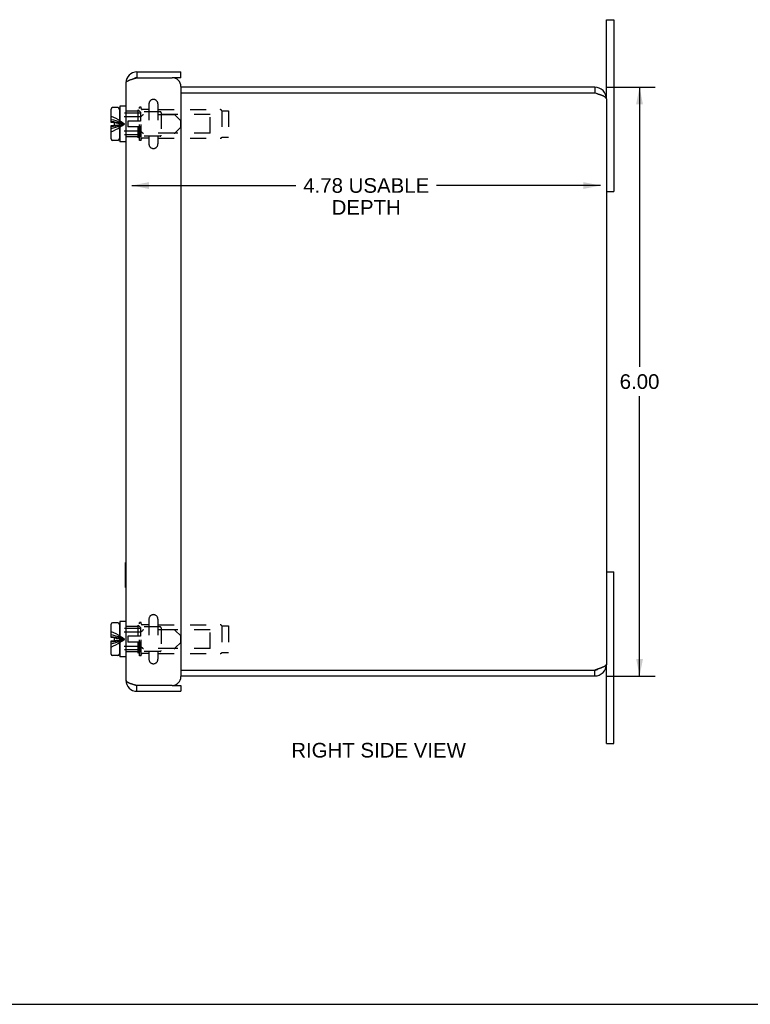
# Model space of a CAD drawing. Header units: inches. Extents: x 0 to 29.8, y 0 to 19.3.
# Tile 3 of 5: x 14.9 to 22.3, y 0 to 10. Entities that reach past the tile are written whole.
import ezdxf

# ---------------------------------------------------------------- set-up
doc = ezdxf.new("R2010")
doc.units = ezdxf.units.IN
doc.header["$LTSCALE"] = 1.638496
doc.header["$MEASUREMENT"] = 0
doc.linetypes.add('HIDDEN', pattern=[0.2, 0.1, -0.1])
doc.layers.get('0').update_dxf_attribs({"linetype": 'CONTINUOUS'})
doc.layers.add('DEFAULT_2', color=8, linetype='HIDDEN')
doc.layers.add('DIMENSIONS', color=7, linetype='CONTINUOUS')
doc.styles.get("Standard").update_dxf_attribs({"font": 'arial.ttf'})
doc.dimstyles.new('DIMSTYLE_2', dxfattribs={"dimtxt": 0.148954, "dimasz": 0.17524, "dimexe": 0.09, "dimexo": 0.07, "dimgap": 0.0425, "dimtad": 0, "dimtih": 1, "dimtoh": 1, "dimzin": 4, "dimdsep": 46, "dimtxsty": 'Standard', "dimblk": '_FILLED', "dimblk1": '_FILLED', "dimblk2": '_FILLED', "dimcen": 0.09, "dimazin": 1, "dimtfac": 1, "dimtdec": 3, "dimtofl": 0, "dimtmove": 0, "dimatfit": 3, "dimldrblk": '_FILLED', "dimfxl": 0, "dimtolj": 1, "dimtzin": 4, "dimarcsym": 0})

# ---------------------------------------------------------------- blocks, each defined once
blk = doc.blocks.new('_FILLED')
at = {"color": 0, "linetype": 'ByBlock'}
blk.add_solid([(0, 0), (-1, 0.2), (-1, -0.2)], dxfattribs=at)
blk = doc.blocks.new('*D7')
at = {"layer": 'DIMENSIONS', "color": 2, "linetype": 'Continuous'}
for p, q in [((20.879, 9.345), (21.372, 9.345)), ((21.214, 9.345), (21.214, 6.494)), ((21.214, 3.345), (21.214, 6.196)), ((20.879, 3.345), (21.372, 3.345))]:
    blk.add_line(p, q, dxfattribs=at)
at = {"layer": 'DIMENSIONS', "color": 2, "linetype": 'Continuous', "xscale": 0.1752402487, "yscale": 0.1752402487, "zscale": 0.1752402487}
for p, rotation in [((21.214, 9.345), 90), ((21.214, 3.345), 270)]:
    blk.add_blockref('_FILLED', p, dxfattribs=dict(at, rotation=rotation))
at = {"layer": 'DIMENSIONS', "color": 2, "linetype": 'Continuous', "insert": (21.214, 6.42), "char_height": 0.149, "width": 0.40478, "attachment_point": 2, "line_spacing_factor": 0.9}
blk.add_mtext('6.00', dxfattribs=at)
blk = doc.blocks.new('*D8')
at = {"layer": 'DIMENSIONS', "color": 2, "linetype": 'Continuous'}
for p, q in [((16.039, 8.343), (17.712, 8.343)), ((20.817, 8.343), (19.143, 8.343))]:
    blk.add_line(p, q, dxfattribs=at)
at = {"layer": 'DIMENSIONS', "color": 2, "linetype": 'Continuous', "xscale": 0.1752402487, "yscale": 0.1752402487, "zscale": 0.1752402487, "rotation": 180}
blk.add_blockref('_FILLED', (16.039, 8.343), dxfattribs=at)
at = {"layer": 'DIMENSIONS', "color": 2, "linetype": 'Continuous', "xscale": 0.1752402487, "yscale": 0.1752402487, "zscale": 0.1752402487}
blk.add_blockref('_FILLED', (20.817, 8.343), dxfattribs=at)
at = {"layer": 'DIMENSIONS', "color": 2, "linetype": 'Continuous', "insert": (18.428, 8.418), "char_height": 0.14895, "width": 1.28189, "attachment_point": 2, "line_spacing_factor": 0.9}
blk.add_mtext('4.78 USABLE\\PDEPTH', dxfattribs=at)

msp = doc.modelspace()

# ---------------------------------------------------------------- linework, layer by layer
at = {"color": 7, "linetype": 'Continuous'}
for p, q in [((20.8767, 9.2254), (20.8767, 10.0329)), ((20.8767, 10.0329), (20.9517, 10.0329)), ((16.0907, 9.5017), (16.0907, 9.4417)), ((16.5387, 9.4417), (16.4487, 9.4417)), ((16.5387, 9.4417), (16.5387, 9.5017)), ((20.7567, 9.3454), (20.7567, 9.2854)), ((15.8962, 9.1374), (15.8432, 9.1374)), ((15.9162, 9.1514), (15.9162, 8.7894)), ((15.9787, 9.1514), (15.9162, 9.1514)), ((15.8282, 8.9869), (15.8282, 9.1224)), ((15.9112, 9.1224), (15.9112, 8.8184)), ((15.9162, 9.0434), (15.9112, 9.0434)), ((15.8612, 8.9869), (15.8282, 8.9869)), ((15.8282, 8.8184), (15.8282, 8.9539)), ((15.8282, 8.9539), (15.8612, 8.9539)), ((15.8612, 8.9539), (15.8612, 8.9869)), ((15.9162, 8.8974), (15.9112, 8.8974)), ((15.8962, 8.8034), (15.8432, 8.8034)), ((15.9787, 8.7894), (15.9162, 8.7894)), ((20.8767, 8.2829), (20.9517, 8.2829)), ((15.9747, 4.2462), (15.9747, 4.5022)), ((15.9747, 4.5022), (15.9787, 4.5022)), ((20.8767, 4.4079), (20.9517, 4.4079)), ((15.9747, 4.2462), (15.9787, 4.2462)), ((15.8282, 3.7369), (15.8282, 3.8724)), ((15.8962, 3.8874), (15.8432, 3.8874)), ((15.9112, 3.8724), (15.9112, 3.5684)), ((15.9162, 3.9014), (15.9162, 3.5394)), ((15.9787, 3.9014), (15.9162, 3.9014)), ((15.8612, 3.7369), (15.8282, 3.7369)), ((15.8612, 3.7039), (15.8612, 3.7369)), ((15.9162, 3.7934), (15.9112, 3.7934)), ((15.8282, 3.5684), (15.8282, 3.7039)), ((15.8282, 3.7039), (15.8612, 3.7039)), ((15.9162, 3.6474), (15.9112, 3.6474)), ((15.8962, 3.5534), (15.8432, 3.5534)), ((15.9787, 3.5394), (15.9162, 3.5394)), ((20.8767, 2.6579), (20.8767, 3.4654)), ((20.7567, 3.3454), (20.7567, 3.4054)), ((16.0907, 3.1892), (16.0907, 3.2492)), ((16.4487, 3.2492), (16.5387, 3.2492)), ((16.5387, 3.2492), (16.5387, 3.1892)), ((20.8767, 2.6579), (20.9517, 2.6579)), ((0, 0), (29.7908, 0))]:
    msp.add_line(p, q, dxfattribs=at)
at = {"color": 3, "linetype": 'Continuous'}
for p, q in [((20.9517, 10.0329), (20.9517, 8.2829)), ((16.0907, 9.5017), (16.5387, 9.5017)), ((16.0907, 9.4417), (16.4487, 9.4417)), ((15.9787, 9.3897), (15.9787, 3.3012)), ((16.5387, 9.3517), (16.5387, 3.3392)), ((20.7567, 9.3454), (16.5387, 9.3454)), ((20.7567, 9.2854), (16.5387, 9.2854)), ((20.7584, 9.2849), (20.7567, 9.2854)), ((20.7704, 9.281), (20.7584, 9.2849)), ((20.7755, 9.2794), (20.7704, 9.281)), ((20.7806, 9.2778), (20.7755, 9.2794)), ((20.7839, 9.2767), (20.7806, 9.2778)), ((20.7872, 9.2756), (20.7839, 9.2767)), ((20.7905, 9.2745), (20.7872, 9.2756)), ((20.7938, 9.2734), (20.7905, 9.2745)), ((20.7971, 9.2723), (20.7938, 9.2734)), ((20.8767, 9.2254), (20.8767, 3.4654)), ((20.9517, 2.6579), (20.9517, 4.4079)), ((20.7755, 3.4114), (20.7704, 3.4098)), ((20.7789, 3.4125), (20.7755, 3.4114)), ((20.7822, 3.4136), (20.7789, 3.4125)), ((20.7856, 3.4147), (20.7822, 3.4136)), ((20.7889, 3.4158), (20.7856, 3.4147)), ((20.7922, 3.4169), (20.7889, 3.4158)), ((20.7954, 3.418), (20.7922, 3.4169)), ((20.7987, 3.419), (20.7954, 3.418)), ((20.8019, 3.4201), (20.7987, 3.419)), ((16.5387, 3.4054), (20.7567, 3.4054)), ((16.5387, 3.3454), (20.7567, 3.3454)), ((20.7704, 3.4098), (20.7653, 3.4081)), ((16.4487, 3.2492), (16.0907, 3.2492)), ((16.0907, 3.1892), (16.5387, 3.1892))]:
    msp.add_line(p, q, dxfattribs=at)
for points in [[(15.9787, 9.3897), (15.9788, 9.3912), (15.9792, 9.3927), (15.9798, 9.3942), (15.9806, 9.3958), (15.9817, 9.3973), (15.983, 9.3988), (15.9845, 9.4004), (15.9863, 9.4019), (15.9883, 9.4034), (15.9905, 9.405), (15.9929, 9.4065), (15.9955, 9.408), (15.9983, 9.4095), (16.0013, 9.4111), (16.0046, 9.4126), (16.008, 9.4141), (16.0115, 9.4157), (16.0153, 9.4172), (16.0192, 9.4187), (16.0232, 9.4202), (16.0274, 9.4218), (16.0318, 9.4233), (16.0362, 9.4248), (16.0408, 9.4264), (16.0455, 9.4279), (16.0503, 9.4294), (16.0551, 9.431), (16.0601, 9.4325), (16.0651, 9.434), (16.0701, 9.4355), (16.0753, 9.4371), (16.0804, 9.4386), (16.0856, 9.4401), (16.0907, 9.4417)], [(20.8767, 9.2254), (20.8767, 9.226), (20.8767, 9.2265), (20.8766, 9.227), (20.8765, 9.2276), (20.8764, 9.2281), (20.8763, 9.2287), (20.8761, 9.2292), (20.8759, 9.2298), (20.8757, 9.2303), (20.8755, 9.2309), (20.8752, 9.2314), (20.875, 9.232), (20.8747, 9.2325), (20.8743, 9.233), (20.874, 9.2336), (20.8736, 9.2341), (20.8732, 9.2347), (20.8728, 9.2352), (20.8723, 9.2358), (20.8719, 9.2363), (20.8714, 9.2369), (20.8709, 9.2374), (20.8703, 9.238), (20.8697, 9.2385), (20.8692, 9.239), (20.8685, 9.2396), (20.8679, 9.2401), (20.8673, 9.2407), (20.8666, 9.2412), (20.8659, 9.2418), (20.8652, 9.2423), (20.8644, 9.2429), (20.8636, 9.2434), (20.8629, 9.244), (20.862, 9.2445), (20.8612, 9.245), (20.8604, 9.2456), (20.8595, 9.2461), (20.8586, 9.2467), (20.8577, 9.2472), (20.8567, 9.2478), (20.8558, 9.2483), (20.8548, 9.2489), (20.8538, 9.2494), (20.8528, 9.25), (20.8518, 9.2505), (20.8507, 9.251), (20.8496, 9.2516), (20.8485, 9.2521), (20.8474, 9.2527), (20.8463, 9.2532), (20.8451, 9.2538), (20.844, 9.2543), (20.8428, 9.2549), (20.8416, 9.2554), (20.8404, 9.256), (20.8391, 9.2565), (20.8379, 9.257), (20.8366, 9.2576), (20.8353, 9.2581), (20.834, 9.2587), (20.8327, 9.2592), (20.8314, 9.2598), (20.83, 9.2603), (20.8286, 9.2609), (20.8273, 9.2614), (20.8259, 9.262), (20.8245, 9.2625), (20.823, 9.263), (20.8216, 9.2636), (20.8202, 9.2641), (20.8187, 9.2647), (20.8172, 9.2652), (20.8157, 9.2658), (20.8142, 9.2663), (20.8127, 9.2669), (20.8112, 9.2674), (20.8097, 9.268), (20.8081, 9.2685), (20.8066, 9.269), (20.805, 9.2696), (20.8034, 9.2701), (20.8019, 9.2707), (20.8003, 9.2712), (20.7971, 9.2723)], [(20.8767, 3.4654), (20.8767, 3.4649), (20.8767, 3.4643), (20.8766, 3.4638), (20.8765, 3.4632), (20.8764, 3.4627), (20.8763, 3.4621), (20.8761, 3.4616), (20.8759, 3.461), (20.8757, 3.4605), (20.8755, 3.46), (20.8752, 3.4594), (20.875, 3.4589), (20.8747, 3.4583), (20.8743, 3.4578), (20.874, 3.4572), (20.8736, 3.4567), (20.8732, 3.4561), (20.8728, 3.4556), (20.8723, 3.455), (20.8719, 3.4545), (20.8714, 3.454), (20.8709, 3.4534), (20.8703, 3.4529), (20.8697, 3.4523), (20.8692, 3.4518), (20.8685, 3.4512), (20.8679, 3.4507), (20.8673, 3.4501), (20.8666, 3.4496), (20.8659, 3.449), (20.8652, 3.4485), (20.8644, 3.448), (20.8636, 3.4474), (20.8629, 3.4469), (20.862, 3.4463), (20.8612, 3.4458), (20.8604, 3.4452), (20.8595, 3.4447), (20.8586, 3.4441), (20.8577, 3.4436), (20.8567, 3.443), (20.8558, 3.4425), (20.8548, 3.442), (20.8538, 3.4414), (20.8528, 3.4409), (20.8518, 3.4403), (20.8507, 3.4398), (20.8496, 3.4392), (20.8485, 3.4387), (20.8474, 3.4381), (20.8463, 3.4376), (20.8451, 3.437), (20.844, 3.4365), (20.8428, 3.436), (20.8416, 3.4354), (20.8404, 3.4349), (20.8391, 3.4343), (20.8379, 3.4338), (20.8366, 3.4332), (20.8353, 3.4327), (20.834, 3.4321), (20.8327, 3.4316), (20.8314, 3.431), (20.83, 3.4305), (20.8286, 3.43), (20.8273, 3.4294), (20.8259, 3.4289), (20.8245, 3.4283), (20.823, 3.4278), (20.8216, 3.4272), (20.8202, 3.4267), (20.8187, 3.4261), (20.8172, 3.4256), (20.8157, 3.425), (20.8142, 3.4245), (20.8127, 3.424), (20.8112, 3.4234), (20.8097, 3.4229), (20.8081, 3.4223), (20.8066, 3.4218), (20.805, 3.4212), (20.8034, 3.4207), (20.8019, 3.4201)], [(20.7653, 3.4081), (20.7584, 3.406), (20.7567, 3.4054)], [(15.9787, 3.3012), (15.9788, 3.2996), (15.9792, 3.2981), (15.9798, 3.2966), (15.9806, 3.295), (15.9817, 3.2935), (15.983, 3.292), (15.9845, 3.2905), (15.9863, 3.2889), (15.9883, 3.2874), (15.9905, 3.2859), (15.9929, 3.2843), (15.9955, 3.2828), (15.9983, 3.2813), (16.0013, 3.2797), (16.0046, 3.2782), (16.008, 3.2767), (16.0115, 3.2752), (16.0153, 3.2736), (16.0192, 3.2721), (16.0232, 3.2706), (16.0274, 3.269), (16.0318, 3.2675), (16.0362, 3.266), (16.0408, 3.2645), (16.0455, 3.2629), (16.0503, 3.2614), (16.0551, 3.2599), (16.0601, 3.2583), (16.0651, 3.2568), (16.0701, 3.2553), (16.0753, 3.2537), (16.0804, 3.2522), (16.0856, 3.2507), (16.0907, 3.2492)]]:
    msp.add_lwpolyline(points, dxfattribs=at)
for centre, radius, start, end in [((16.0907, 9.3897), 0.112, 90, 180), ((16.4487, 9.3517), 0.09, 0, 90), ((20.7567, 9.2254), 0.12, 0, 90), ((20.7567, 3.4654), 0.12, 270, 360), ((16.4487, 3.3392), 0.09, 270, 360), ((16.0907, 3.3012), 0.112, 180, 270)]:
    msp.add_arc(centre, radius, start, end, dxfattribs=at)
at = {"color": 7, "linetype": 'Continuous'}
for centre, radius, start, end in [((16.0907, 9.3897), 0.052, 90, 123.23471), ((20.7567, 9.2254), 0.06, 54.19783, 90), ((15.8432, 9.1224), 0.015, 90, 180), ((15.8962, 9.1224), 0.015, 0, 90), ((15.8432, 8.8184), 0.015, 180, 270), ((15.8962, 8.8184), 0.015, 270, 360), ((15.8432, 3.8724), 0.015, 90, 180), ((15.8962, 3.8724), 0.015, 0, 90), ((15.8432, 3.5684), 0.015, 180, 270), ((15.8962, 3.5684), 0.015, 270, 360), ((20.7567, 3.4654), 0.06, 270, 305.80217), ((16.0907, 3.3012), 0.052, 236.76537, 270)]:
    msp.add_arc(centre, radius, start, end, dxfattribs=at)
at = {"layer": 'DEFAULT_2', "color": 8, "linetype": 'HIDDEN'}
for p, q in [((16.1167, 8.8004), (16.1167, 9.1404)), ((16.1347, 9.1404), (16.1167, 9.1404)), ((16.1347, 8.8004), (16.1347, 9.1404)), ((16.2127, 9.1742), (16.2127, 8.7667)), ((16.3052, 9.1742), (16.3052, 8.7667)), ((16.1262, 9.0804), (15.9162, 9.0804)), ((16.124, 9.0434), (15.9162, 9.0434)), ((16.1037, 9.1004), (15.9787, 9.1004)), ((16.1037, 9.0004), (16.1037, 9.1134)), ((16.1262, 9.0909), (16.1037, 9.1134)), ((16.3267, 9.0954), (16.1167, 9.0954)), ((16.1262, 9.0909), (16.1262, 9.0004)), ((16.1346, 9.0478), (16.1468, 9.06)), ((16.2127, 9.1164), (16.1447, 9.1164)), ((16.471, 9.0644), (16.1574, 9.0644)), ((16.3052, 9.1164), (16.9384, 9.1164)), ((16.3367, 9.0854), (16.3367, 8.8554)), ((16.8367, 9.0654), (16.3367, 9.0654)), ((16.5382, 9.0034), (16.4816, 9.06)), ((16.8367, 8.8754), (16.8367, 9.0654)), ((16.9562, 9.1054), (16.9562, 8.8354)), ((16.9562, 9.1054), (17.0252, 9.1054)), ((17.0252, 9.1054), (17.0252, 8.8354)), ((15.8968, 8.9798), (15.9142, 8.9777)), ((15.8968, 8.961), (15.9142, 8.9632)), ((15.9962, 9.0004), (15.9962, 8.9404)), ((16.1262, 9.0004), (15.9962, 9.0004)), ((16.1262, 8.9404), (15.9962, 8.9404)), ((16.1037, 8.8274), (16.1037, 8.9404)), ((16.1262, 8.9404), (16.1262, 8.8499)), ((16.5382, 8.9374), (16.4816, 8.8808)), ((16.5382, 8.9374), (16.5382, 9.0034)), ((16.124, 8.8974), (15.9162, 8.8974)), ((16.1262, 8.8604), (15.9162, 8.8604)), ((16.1037, 8.8404), (15.9787, 8.8404)), ((16.1262, 8.8499), (16.1037, 8.8274)), ((16.3267, 8.8454), (16.1167, 8.8454)), ((16.1346, 8.893), (16.1468, 8.8808)), ((16.471, 8.8764), (16.1574, 8.8764)), ((16.8367, 8.8754), (16.3367, 8.8754)), ((16.9562, 8.8354), (17.0252, 8.8354)), ((16.1347, 8.8004), (16.1167, 8.8004)), ((16.2127, 8.8244), (16.1447, 8.8244)), ((16.3052, 8.8244), (16.9384, 8.8244)), ((16.2127, 3.9242), (16.2127, 3.5167)), ((16.3052, 3.9242), (16.3052, 3.5167)), ((16.1262, 3.8304), (15.9162, 3.8304)), ((16.1037, 3.8504), (15.9787, 3.8504)), ((16.1262, 3.8409), (16.1037, 3.8634)), ((16.1037, 3.7504), (16.1037, 3.8634)), ((16.1347, 3.8904), (16.1167, 3.8904)), ((16.1167, 3.5504), (16.1167, 3.8904)), ((16.3267, 3.8454), (16.1167, 3.8454)), ((16.1262, 3.8409), (16.1262, 3.7504)), ((16.1347, 3.5504), (16.1347, 3.8904)), ((16.2127, 3.8664), (16.1447, 3.8664)), ((16.471, 3.8144), (16.1574, 3.8144)), ((16.3052, 3.8664), (16.9384, 3.8664)), ((16.3367, 3.8354), (16.3367, 3.6054)), ((16.8367, 3.8154), (16.3367, 3.8154)), ((16.8367, 3.6254), (16.8367, 3.8154)), ((16.9562, 3.8554), (17.0252, 3.8554)), ((16.9562, 3.8554), (16.9562, 3.5854)), ((17.0252, 3.8554), (17.0252, 3.5854)), ((15.8968, 3.7298), (15.9142, 3.7277)), ((15.8968, 3.711), (15.9142, 3.7132)), ((16.124, 3.7934), (15.9162, 3.7934)), ((15.9962, 3.7504), (15.9962, 3.6904)), ((16.1262, 3.7504), (15.9962, 3.7504)), ((16.1346, 3.7978), (16.1468, 3.81)), ((16.5382, 3.7534), (16.4816, 3.81)), ((16.5382, 3.6874), (16.5382, 3.7534)), ((16.124, 3.6474), (15.9162, 3.6474)), ((16.1262, 3.6904), (15.9962, 3.6904)), ((16.1037, 3.5774), (16.1037, 3.6904)), ((16.1262, 3.6904), (16.1262, 3.5999)), ((16.1346, 3.643), (16.1468, 3.6308)), ((16.471, 3.6264), (16.1574, 3.6264)), ((16.8367, 3.6254), (16.3367, 3.6254)), ((16.5382, 3.6874), (16.4816, 3.6308)), ((16.1262, 3.6104), (15.9162, 3.6104)), ((16.1037, 3.5904), (15.9787, 3.5904)), ((16.1262, 3.5999), (16.1037, 3.5774)), ((16.3267, 3.5954), (16.1167, 3.5954)), ((16.1347, 3.5504), (16.1167, 3.5504)), ((16.2127, 3.5744), (16.1447, 3.5744)), ((16.3052, 3.5744), (16.9384, 3.5744)), ((16.9562, 3.5854), (17.0252, 3.5854))]:
    msp.add_line(p, q, dxfattribs=at)
for points in [[(15.8282, 9.0504), (15.852, 9.0397), (15.8754, 9.0279), (15.8984, 9.0151)], [(15.8282, 9.0174), (15.852, 9.0111), (15.8754, 9.0042), (15.8984, 8.9966), (15.921, 8.9885), (15.9433, 8.9798), (15.9652, 8.9704)], [(15.8282, 8.9981), (15.852, 8.9944), (15.8754, 8.9903), (15.8984, 8.9858), (15.921, 8.9811), (15.9433, 8.9759), (15.9652, 8.9704)], [(15.8282, 8.9427), (15.852, 8.9465), (15.8754, 8.9505), (15.8984, 8.955), (15.921, 8.9598), (15.9433, 8.9649), (15.9652, 8.9704)], [(15.8282, 8.9234), (15.852, 8.9297), (15.8754, 8.9366), (15.8984, 8.9442), (15.921, 8.9523), (15.9433, 8.9611), (15.9652, 8.9704)], [(15.8612, 8.9838), (15.8791, 8.9818), (15.8968, 8.9798)], [(15.8612, 8.9571), (15.8791, 8.959), (15.8968, 8.961)], [(15.8984, 9.0151), (15.921, 9.0012), (15.9433, 8.9863), (15.9652, 8.9704)], [(15.8984, 8.9258), (15.921, 8.9396), (15.9433, 8.9545), (15.9652, 8.9704)], [(15.9142, 8.9777), (15.9314, 8.9754), (15.9484, 8.9729), (15.9652, 8.9704)], [(15.9142, 8.9632), (15.9314, 8.9655), (15.9484, 8.9679), (15.9652, 8.9704)], [(15.8282, 8.8904), (15.852, 8.9012), (15.8754, 8.9129), (15.8984, 8.9258)], [(15.8282, 3.8004), (15.852, 3.7897), (15.8754, 3.7779), (15.8984, 3.7651)], [(15.8282, 3.7674), (15.852, 3.7611), (15.8754, 3.7542), (15.8984, 3.7466), (15.921, 3.7385), (15.9433, 3.7298), (15.9652, 3.7204)], [(15.8282, 3.7481), (15.852, 3.7444), (15.8754, 3.7403), (15.8984, 3.7358), (15.921, 3.7311), (15.9433, 3.7259), (15.9652, 3.7204)], [(15.8282, 3.6927), (15.852, 3.6965), (15.8754, 3.7005), (15.8984, 3.705), (15.921, 3.7098), (15.9433, 3.7149), (15.9652, 3.7204)], [(15.8612, 3.7338), (15.8791, 3.7318), (15.8968, 3.7298)], [(15.8984, 3.7651), (15.921, 3.7512), (15.9433, 3.7363), (15.9652, 3.7204)], [(15.8984, 3.6758), (15.921, 3.6896), (15.9433, 3.7045), (15.9652, 3.7204)], [(15.8984, 3.6942), (15.921, 3.7023), (15.9433, 3.7111), (15.9652, 3.7204)], [(15.9142, 3.7277), (15.9314, 3.7254), (15.9484, 3.7229), (15.9652, 3.7204)], [(15.9142, 3.7132), (15.9314, 3.7155), (15.9484, 3.7179), (15.9652, 3.7204)], [(15.8282, 3.6734), (15.852, 3.6797), (15.8754, 3.6866), (15.8984, 3.6942)], [(15.8282, 3.6404), (15.852, 3.6512), (15.8754, 3.6629), (15.8984, 3.6758)], [(15.8612, 3.7071), (15.8791, 3.709), (15.8968, 3.711)]]:
    msp.add_lwpolyline(points, dxfattribs=at)
for centre, radius, start, end in [((16.259, 9.1742), 0.0462, 0, 180), ((16.124, 9.0584), 0.015, 270, 314.99994), ((16.1447, 9.1264), 0.01, 180.00004, 270), ((16.1574, 9.0494), 0.015, 90, 134.99994), ((16.3267, 9.0854), 0.01, 359.99996, 90), ((16.471, 9.0494), 0.015, 45, 90), ((16.9384, 9.0964), 0.02, 26.74368, 90), ((16.124, 8.8824), 0.015, 45.00006, 90), ((16.1574, 8.8914), 0.015, 225.00006, 270), ((16.3267, 8.8554), 0.01, 270, 0.00004), ((16.471, 8.8914), 0.015, 270, 315), ((16.9384, 8.8444), 0.02, 270, 333.25632), ((16.1447, 8.8144), 0.01, 90, 179.99996), ((16.259, 8.7667), 0.0462, 180, 360), ((16.259, 3.9242), 0.0462, 0, 180), ((16.1447, 3.8764), 0.01, 180.00004, 270), ((16.1574, 3.7994), 0.015, 90, 134.99994), ((16.3267, 3.8354), 0.01, 359.99996, 90), ((16.471, 3.7994), 0.015, 45, 90), ((16.9384, 3.8464), 0.02, 26.74368, 90), ((16.124, 3.8084), 0.015, 270, 314.99994), ((16.124, 3.6324), 0.015, 45.00006, 90), ((16.1574, 3.6414), 0.015, 225.00006, 270), ((16.471, 3.6414), 0.015, 270, 315), ((16.1447, 3.5644), 0.01, 90, 179.99996), ((16.259, 3.5167), 0.0462, 180, 360), ((16.3267, 3.6054), 0.01, 270, 0.00004), ((16.9384, 3.5944), 0.02, 270, 333.25632)]:
    msp.add_arc(centre, radius, start, end, dxfattribs=at)

# ---------------------------------------------------------------- texts
at = {"layer": 'DIMENSIONS', "color": 2, "linetype": 'Continuous', "insert": (18.554, 2.6637), "char_height": 0.148954, "width": 1.776376, "attachment_point": 2, "line_spacing_factor": 0.9}
msp.add_mtext('RIGHT SIDE VIEW', dxfattribs=at)

# ---------------------------------------------------------------- dimensions: what is measured, and where the dimension line sits
at = {"layer": 'DIMENSIONS', "color": 2, "linetype": 'Continuous'}
dim = msp.add_linear_dim(base=(20.8167, 8.3434), p1=(16.0387, 9.4417), p2=(20.8167, 9.2854), text='<> USABLE\\PDEPTH', dimstyle='DIMSTYLE_2', dxfattribs=at)
dim.commit()
dim.dimension.update_dxf_attribs({"geometry": '*D8', "text_midpoint": (18.4277, 8.2317), "dimtype": 160})
dim = msp.add_linear_dim(base=(21.2141, 3.3454), p1=(20.8094, 9.3454), p2=(20.8094, 3.3454), angle=270, dimstyle='DIMSTYLE_2', dxfattribs=at)
dim.commit()
dim.dimension.update_dxf_attribs({"geometry": '*D7', "text_midpoint": (21.2131, 6.3446), "dimtype": 160})

doc.saveas('drawing.dxf')
